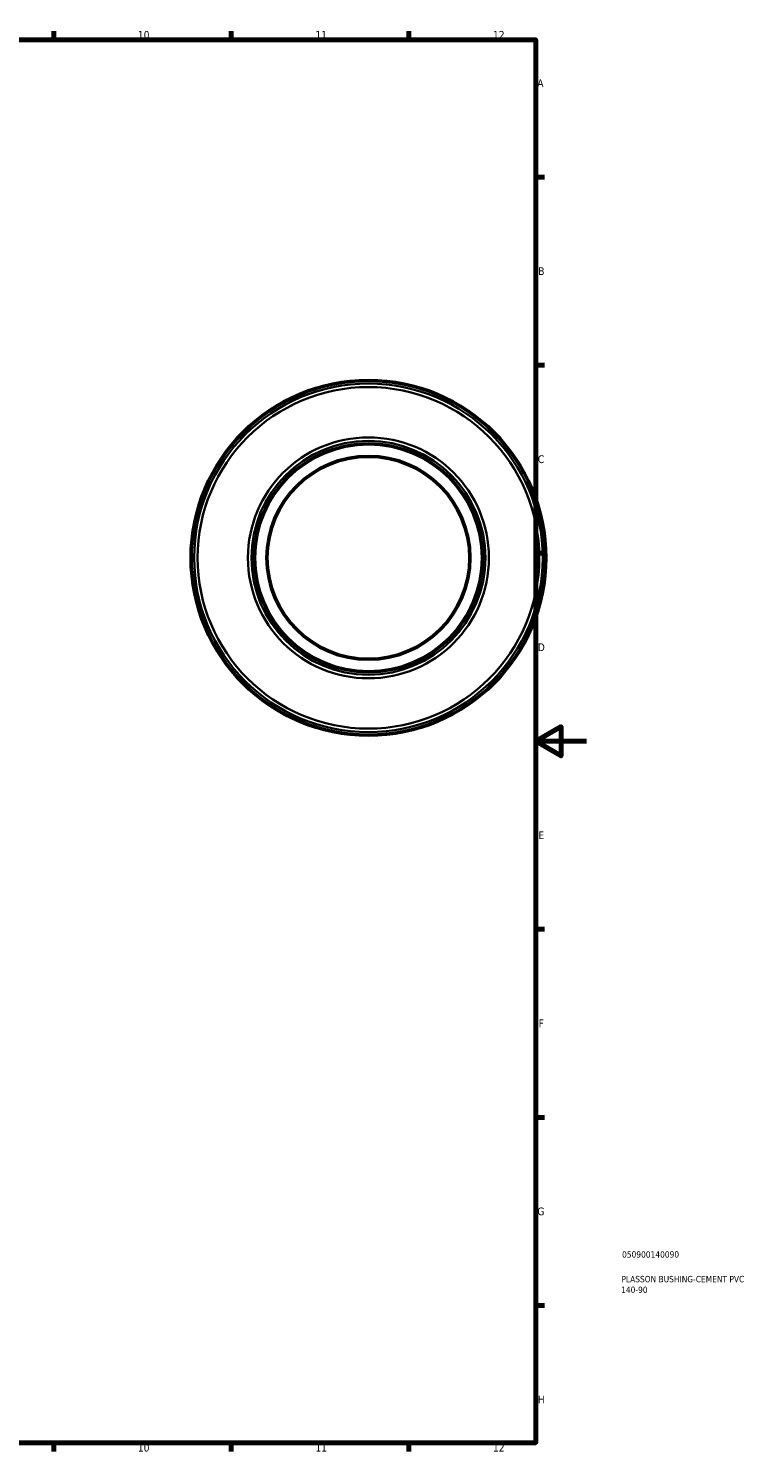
# Model space of a CAD drawing. Header units: millimetres. Extents: x -66 to 1308, y -118 to 921.
# Tile 3 of 4: x 621 to 907, y 17 to 578. Entities that reach past the tile are written whole.
import ezdxf

# ---------------------------------------------------------------- set-up
doc = ezdxf.new("R2010")
doc.units = ezdxf.units.MM
for name, color, linetype, lineweight in [('Border (ANSI)', 7, 'Continuous', 70), ('Title (ISO)', 7, 'Continuous', 50), ('Visible (ANSI)', 7, 'Continuous', 50), ('Visible Narrow (ANSI)', 7, 'Continuous', 35)]:
    doc.layers.add(name, color=color, linetype=linetype, lineweight=lineweight)
doc.styles.add('Note Text (ANSI)', font='tahoma.ttf')
doc.styles.add('Note Text (ISO)', font='tahoma.ttf')

# ---------------------------------------------------------------- blocks, each defined once
blk = doc.blocks.new('Borders Default Border')
at = {"layer": 'Border (ANSI)'}
for p, q in [((630.75, 574), (630.75, 577.45)), ((700.83, 574), (700.83, 577.45)), ((770.92, 574), (770.92, 577.45)), ((821, 519.75), (824.45, 519.75)), ((821, 445.5), (824.45, 445.5)), ((821, 371.25), (824.45, 371.25)), ((821, 222.75), (824.45, 222.75)), ((821, 148.5), (824.45, 148.5)), ((821, 74.25), (824.45, 74.25)), ((630.75, 20), (630.75, 16.55)), ((700.83, 20), (700.83, 16.55)), ((770.92, 20), (770.92, 16.55))]:
    blk.add_line(p, q, dxfattribs=at)
at = {"layer": 'Border (ANSI)', "flags": 128}
for points in [[(20, 20), (20, 574), (821, 574), (821, 20), (20, 20)], [(841, 297), (821, 297), (831, 302.77), (831, 291.23), (821, 297)]]:
    blk.add_lwpolyline(points, dxfattribs=at)
at = {"layer": 'Border (ANSI)', "attachment_point": 7, "style": 'Note Text (ANSI)'}
for s, insert, char_height in [('10', (663.96, 574.34), 3.048), ('11', (734.04, 574.4), 3.048), ('12', (804.13, 574.4), 3.048), ('A', (821.63, 555.35), 3.05), ('B', (821.99, 481.1), 3.05), ('C', (821.8, 406.8), 3.05), ('D', (821.81, 332.6), 3.05), ('E', (822.05, 258.35), 3.05), ('F', (822.14, 184.1), 3.05), ('G', (821.66, 109.79), 3.05), ('H', (821.81, 35.6), 3.05), ('10', (663.96, 16.49), 3.048), ('11', (734.04, 16.55), 3.048), ('12', (804.13, 16.55), 3.048)]:
    blk.add_mtext(s, dxfattribs=dict(at, insert=insert, char_height=char_height))
blk = doc.blocks.new('Title Blocks ISO')
at = {"layer": 'Title (ISO)', "color": 232, "true_color": 0xca0064, "style": 'Note Text (ISO)'}
for tag, p in [('PART_NUMBER_001', (34.08, 73.14)), ('DESCRIPTION_001', (33.84, 63.4)), ('DESCRIPTION_002', (33.71, 59.18))]:
    blk.add_attdef(tag, p, '', height=2.5, dxfattribs=at)

msp = doc.modelspace()

# ---------------------------------------------------------------- linework, layer by layer
at = {"layer": 'Visible (ANSI)'}
for radius in [70, 45, 40.05]:
    msp.add_circle((754.964, 369.427), radius, dxfattribs=at)
at = {"layer": 'Visible Narrow (ANSI)'}
for radius in [68.811, 67.434, 47.566, 46.189]:
    msp.add_circle((754.964, 369.427), radius, dxfattribs=at)

# ---------------------------------------------------------------- block references
msp.add_blockref('Borders Default Border', (0, 0))
msp.add_blockref('Title Blocks ISO', (821, 20)).add_auto_attribs({'PART_NUMBER_001': '050900140090', 'DESCRIPTION_001': 'PLASSON BUSHING-CEMENT PVC', 'DESCRIPTION_002': '140-90'})

doc.saveas('drawing.dxf')
